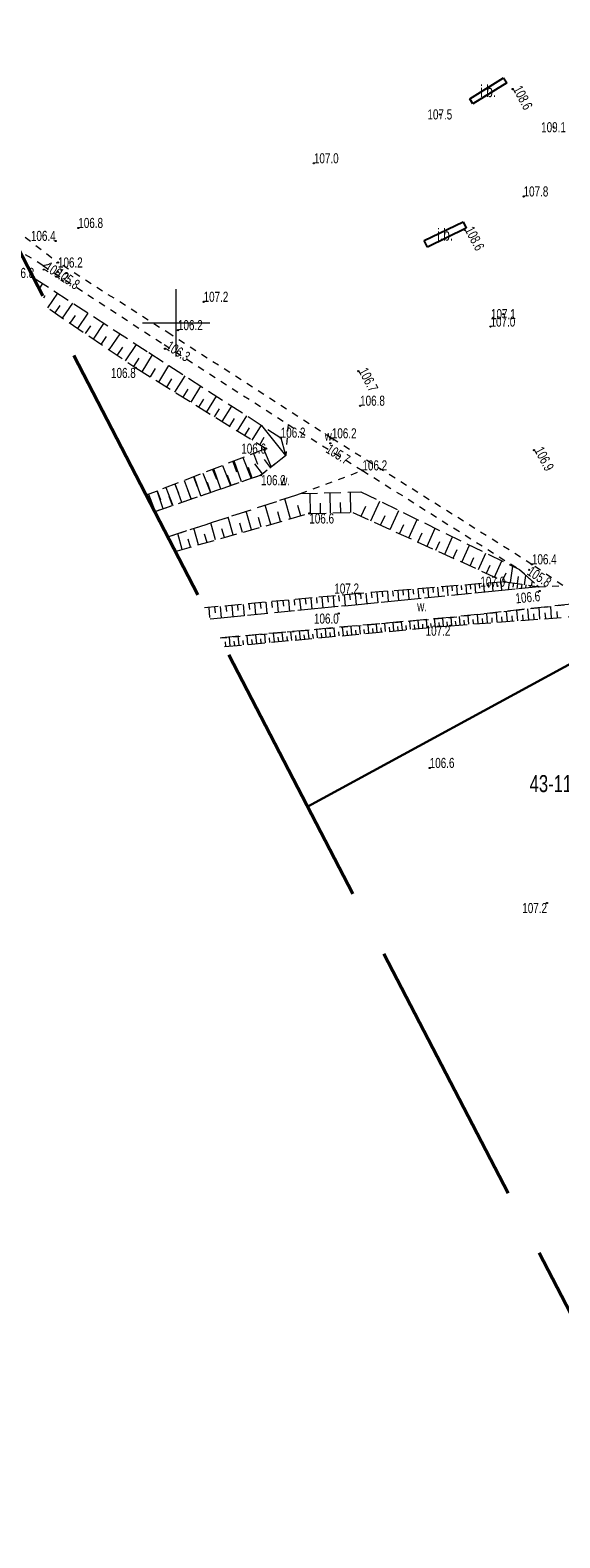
# Model space of a CAD drawing. Header units: metres. Extents: x 7529521 to 7531797, y 5723878 to 5728074.
# Tile 44 of 90: x 7530189 to 7530228, y 5726660 to 5726772. Entities that reach past the tile are written whole.
import ezdxf
from ezdxf.enums import TextEntityAlignment as Align

# ---------------------------------------------------------------- set-up
doc = ezdxf.new("R2010")
doc.units = ezdxf.units.M
for name, pattern in [('2_1', [0]), ('2_BUBZ02', [1.75, 1.25, -0.5]), ('2_BUBZ02G', [1.75, 1.25, -0.5]), ('2_BUIB12_02', [0]), ('2_PTRW01', [1, 0.5, -0.5]), ('2_PTRW01G', [1, 0.5, -0.5]), ('GDE', [0]), ('L_0_09', [2.5, 2, -0.5])]:
    doc.linetypes.add(name, pattern=pattern)
doc.layers.get('0').update_dxf_attribs({"color": 252})
for name, color, linetype, lineweight in [('BUBZ_L_1', 252, '2_BUBZ02', 18), ('BUIB_E_T_6', 252, 'Continuous', 18), ('BUIB_L_10', 252, '2_BUIB12_02', 25), ('Dzialki', 80, 'GDE', 30), ('k', 252, 'Continuous', 18), ('Numery_dzialek', 80, 'Continuous', 30), ('PTRW_E_T_1', 252, 'Continuous', 15), ('PTRW_L_0', 252, '2_PTRW01', 18), ('RTPW_T_0', 252, 'Continuous', 15)]:
    doc.layers.add(name, color=color, linetype=linetype, lineweight=lineweight)
doc.layers.add('zakres', color=7, linetype='L_0_09', lineweight=50, true_color=0xff05ff)
doc.styles.get("Standard").update_dxf_attribs({"font": 'arial.ttf'})

# ---------------------------------------------------------------- blocks, each defined once
blk = doc.blocks.new('2_RTPW01')
at = {"linetype": 'Continuous'}
blk.add_circle((0, 0), 0.045, dxfattribs=at)

msp = doc.modelspace()

# ---------------------------------------------------------------- linework, layer by layer
at = {"layer": 'BUBZ_L_1', "linetype": '2_BUBZ02'}
for p, q in [((7530189.48, 5726753.32), (7530189.44, 5726753.28)), ((7530189.48, 5726753.32), (7530197.99, 5726747.78)), ((7530197.99, 5726747.78), (7530207.76, 5726741.47)), ((7530207.76, 5726741.47), (7530208.13, 5726740.14)), ((7530206.3, 5726738.69), (7530198.42, 5726735.97)), ((7530199.38, 5726734.11), (7530209.23, 5726737.32)), ((7530209.23, 5726737.32), (7530213.71, 5726737.45)), ((7530213.71, 5726737.45), (7530225.46, 5726731.69)), ((7530225.46, 5726731.69), (7530226.89, 5726730.4)), ((7530226.89, 5726730.4), (7530213.76, 5726729.1)), ((7530213.76, 5726729.1), (7530202.54, 5726728.01)), ((7530229.32, 5726729.12), (7530220.33, 5726728.13)), ((7530220.33, 5726728.13), (7530203.27, 5726726.61))]:
    msp.add_line(p, q, dxfattribs=at)
at = {"layer": 'BUBZ_L_1', "linetype": '2_1'}
for p, q in [((7530189.85, 5726752.5), (7530190.12, 5726752.9)), ((7530190.19, 5726751.84), (7530190.3, 5726752.01)), ((7530190.48, 5726751.1), (7530191.22, 5726752.19)), ((7530191.03, 5726750.73), (7530191.4, 5726751.27)), ((7530191.58, 5726750.35), (7530192.34, 5726751.46)), ((7530192.15, 5726749.96), (7530192.53, 5726750.53)), ((7530192.71, 5726749.58), (7530193.49, 5726750.71)), ((7530193.29, 5726749.19), (7530193.68, 5726749.76)), ((7530193.87, 5726748.79), (7530194.65, 5726749.95)), ((7530194.45, 5726748.39), (7530194.85, 5726748.98)), ((7530195.04, 5726747.99), (7530195.85, 5726749.17)), ((7530195.64, 5726747.58), (7530196.05, 5726748.18)), ((7530196.24, 5726747.17), (7530197.07, 5726748.38)), ((7530197.48, 5726746.36), (7530198.25, 5726747.61)), ((7530196.86, 5726746.76), (7530197.27, 5726747.37)), ((7530198.1, 5726745.98), (7530198.48, 5726746.6)), ((7530198.71, 5726745.6), (7530199.47, 5726746.82)), ((7530199.32, 5726745.22), (7530199.69, 5726745.83)), ((7530199.92, 5726744.85), (7530200.67, 5726746.05)), ((7530201.11, 5726744.11), (7530201.84, 5726745.29)), ((7530200.52, 5726744.48), (7530200.89, 5726745.07)), ((7530201.7, 5726743.74), (7530202.06, 5726744.33)), ((7530202.28, 5726743.38), (7530203, 5726744.55)), ((7530202.85, 5726743.03), (7530203.21, 5726743.6)), ((7530203.42, 5726742.67), (7530204.13, 5726743.81)), ((7530204.55, 5726741.98), (7530205.24, 5726743.1)), ((7530203.99, 5726742.32), (7530204.34, 5726742.89)), ((7530205.1, 5726741.63), (7530205.45, 5726742.19)), ((7530205.65, 5726741.29), (7530206.33, 5726742.39)), ((7530208.13, 5726740.14), (7530206.36, 5726742.37)), ((7530206.2, 5726740.95), (7530206.54, 5726741.5)), ((7530204.2, 5726739.7), (7530204.49, 5726738.93)), ((7530204.86, 5726738.19), (7530204.32, 5726739.75)), ((7530204.96, 5726740), (7530205.57, 5726738.44)), ((7530205.74, 5726740.3), (7530206.05, 5726739.51)), ((7530206.52, 5726740.6), (7530207.04, 5726739.28)), ((7530207.01, 5726739.25), (7530206.55, 5726739.84)), ((7530201.29, 5726738.57), (7530201.56, 5726737.86)), ((7530201.84, 5726737.15), (7530201.35, 5726738.59)), ((7530201.99, 5726738.84), (7530202.55, 5726737.4)), ((7530202.71, 5726739.12), (7530203, 5726738.39)), ((7530203.32, 5726737.66), (7530202.8, 5726739.16)), ((7530203.45, 5726739.41), (7530204.03, 5726737.91)), ((7530204.08, 5726737.93), (7530203.82, 5726738.69)), ((7530205.65, 5726738.47), (7530205.38, 5726739.26)), ((7530206.42, 5726738.79), (7530205.85, 5726739.52)), ((7530198.59, 5726737.52), (7530198.85, 5726736.86)), ((7530199.05, 5726736.19), (7530198.6, 5726737.52)), ((7530199.25, 5726737.77), (7530199.76, 5726736.44)), ((7530199.91, 5726738.03), (7530200.18, 5726737.35)), ((7530200.42, 5726736.66), (7530199.94, 5726738.04)), ((7530200.59, 5726738.3), (7530201.13, 5726736.91)), ((7530201.12, 5726736.91), (7530200.88, 5726737.61)), ((7530202.57, 5726737.41), (7530202.32, 5726738.14)), ((7530209.97, 5726735.85), (7530209.94, 5726737.34)), ((7530211.46, 5726735.88), (7530211.43, 5726737.38)), ((7530212.97, 5726735.92), (7530212.94, 5726737.43)), ((7530197.95, 5726737.27), (7530198.45, 5726735.99)), ((7530198.39, 5726735.97), (7530198.17, 5726736.62)), ((7530199.73, 5726736.43), (7530199.5, 5726737.1)), ((7530207.02, 5726735.04), (7530206.61, 5726736.47)), ((7530208.49, 5726735.46), (7530208.07, 5726736.94)), ((7530209.25, 5726735.67), (7530209.03, 5726736.43)), ((7530210.71, 5726735.87), (7530210.7, 5726736.62)), ((7530212.22, 5726735.9), (7530212.2, 5726736.65)), ((7530213.72, 5726735.64), (7530214.06, 5726736.38)), ((7530214.45, 5726735.31), (7530215.11, 5726736.76)), ((7530202.93, 5726733.88), (7530202.57, 5726735.15)), ((7530204.24, 5726734.25), (7530203.87, 5726735.57)), ((7530204.92, 5726734.44), (7530204.72, 5726735.12)), ((7530205.6, 5726734.64), (7530205.21, 5726736.01)), ((7530206.3, 5726734.84), (7530206.11, 5726735.54)), ((7530207.75, 5726735.25), (7530207.54, 5726735.97)), ((7530215.17, 5726734.98), (7530215.5, 5726735.7)), ((7530215.88, 5726734.66), (7530216.52, 5726736.07)), ((7530217.26, 5726734.03), (7530217.89, 5726735.4)), ((7530200.46, 5726733.18), (7530200.13, 5726734.36)), ((7530201.06, 5726733.35), (7530200.89, 5726733.95)), ((7530201.67, 5726733.52), (7530201.32, 5726734.75)), ((7530202.3, 5726733.7), (7530202.12, 5726734.32)), ((7530203.58, 5726734.06), (7530203.4, 5726734.71)), ((7530216.57, 5726734.34), (7530216.89, 5726735.04)), ((7530217.94, 5726733.72), (7530218.25, 5726734.4)), ((7530218.61, 5726733.41), (7530219.22, 5726734.75)), ((7530219.92, 5726732.82), (7530220.51, 5726734.12)), ((7530199.78, 5726733.35), (7530199.71, 5726733.59)), ((7530219.27, 5726733.12), (7530219.57, 5726733.77)), ((7530220.56, 5726732.53), (7530220.85, 5726733.17)), ((7530221.19, 5726732.24), (7530221.76, 5726733.5)), ((7530222.42, 5726731.68), (7530222.98, 5726732.91)), ((7530221.81, 5726731.96), (7530222.09, 5726732.58)), ((7530223.03, 5726731.41), (7530223.3, 5726732.01)), ((7530223.62, 5726731.13), (7530224.16, 5726732.33)), ((7530224.8, 5726730.72), (7530224.98, 5726731.93)), ((7530222.15, 5726730.6), (7530222.2, 5726729.94)), ((7530222.48, 5726730.62), (7530222.5, 5726730.3)), ((7530222.81, 5726730.65), (7530222.86, 5726730)), ((7530223.13, 5726730.68), (7530223.16, 5726730.35)), ((7530223.45, 5726730.7), (7530223.5, 5726730.06)), ((7530223.77, 5726730.73), (7530223.8, 5726730.41)), ((7530224.09, 5726730.75), (7530224.14, 5726730.13)), ((7530224.21, 5726730.87), (7530224.48, 5726731.45)), ((7530224.4, 5726730.78), (7530224.4, 5726730.77)), ((7530224.71, 5726730.73), (7530224.63, 5726730.18)), ((7530225.02, 5726730.69), (7530224.97, 5726730.38)), ((7530225.33, 5726730.64), (7530225.27, 5726730.24)), ((7530225.32, 5726730.64), (7530225.4, 5726731.16)), ((7530225.64, 5726730.59), (7530225.59, 5726730.28)), ((7530225.84, 5726730.56), (7530225.95, 5726731.25)), ((7530226.37, 5726730.48), (7530226.42, 5726730.82)), ((7530209.16, 5726729.49), (7530209.24, 5726728.66)), ((7530209.58, 5726729.53), (7530209.62, 5726729.12)), ((7530209.99, 5726729.57), (7530210.07, 5726728.74)), ((7530210.41, 5726729.61), (7530210.44, 5726729.19)), ((7530210.82, 5726729.64), (7530210.89, 5726728.82)), ((7530211.23, 5726729.68), (7530211.27, 5726729.27)), ((7530211.64, 5726729.72), (7530211.71, 5726728.9)), ((7530212.05, 5726729.76), (7530212.09, 5726729.35)), ((7530212.46, 5726729.8), (7530212.53, 5726728.98)), ((7530212.86, 5726729.83), (7530212.9, 5726729.43)), ((7530213.27, 5726729.87), (7530213.35, 5726729.06)), ((7530213.68, 5726729.91), (7530213.71, 5726729.5)), ((7530214.08, 5726729.94), (7530214.15, 5726729.14)), ((7530214.48, 5726729.97), (7530214.52, 5726729.58)), ((7530214.88, 5726730.01), (7530214.95, 5726729.22)), ((7530215.28, 5726730.04), (7530215.31, 5726729.65)), ((7530215.67, 5726730.07), (7530215.73, 5726729.3)), ((7530216.06, 5726730.1), (7530216.09, 5726729.72)), ((7530216.44, 5726730.13), (7530216.5, 5726729.37)), ((7530216.82, 5726730.16), (7530216.85, 5726729.79)), ((7530217.2, 5726730.19), (7530217.26, 5726729.45)), ((7530217.57, 5726730.23), (7530217.6, 5726729.85)), ((7530217.94, 5726730.26), (7530218, 5726729.52)), ((7530218.31, 5726730.29), (7530218.34, 5726729.92)), ((7530218.68, 5726730.31), (7530218.73, 5726729.59)), ((7530219.04, 5726730.34), (7530219.07, 5726729.99)), ((7530219.39, 5726730.37), (7530219.45, 5726729.66)), ((7530219.75, 5726730.4), (7530219.78, 5726730.05)), ((7530220.1, 5726730.43), (7530220.16, 5726729.73)), ((7530220.45, 5726730.46), (7530220.48, 5726730.11)), ((7530220.8, 5726730.49), (7530220.85, 5726729.8)), ((7530221.14, 5726730.51), (7530221.17, 5726730.18)), ((7530221.48, 5726730.54), (7530221.53, 5726729.87)), ((7530221.81, 5726730.57), (7530221.84, 5726730.24)), ((7530225.95, 5726730.54), (7530225.91, 5726730.3)), ((7530226.25, 5726730.5), (7530226.23, 5726730.33)), ((7530226.56, 5726730.45), (7530226.55, 5726730.37)), ((7530226.87, 5726730.4), (7530226.87, 5726730.4)), ((7530202.42, 5726728.87), (7530202.49, 5726728.12)), ((7530202.85, 5726728.91), (7530202.89, 5726728.48)), ((7530203.27, 5726728.95), (7530203.35, 5726728.09)), ((7530203.7, 5726728.99), (7530203.74, 5726728.56)), ((7530204.13, 5726729.02), (7530204.21, 5726728.18)), ((7530204.55, 5726729.06), (7530204.59, 5726728.64)), ((7530204.97, 5726729.1), (7530205.05, 5726728.26)), ((7530205.4, 5726729.14), (7530205.44, 5726728.72)), ((7530205.82, 5726729.18), (7530205.9, 5726728.34)), ((7530206.24, 5726729.22), (7530206.28, 5726728.8)), ((7530206.66, 5726729.26), (7530206.74, 5726728.42)), ((7530207.08, 5726729.3), (7530207.12, 5726728.88)), ((7530207.5, 5726729.34), (7530207.58, 5726728.5)), ((7530207.92, 5726729.38), (7530207.96, 5726728.96)), ((7530208.33, 5726729.41), (7530208.41, 5726728.58)), ((7530208.75, 5726729.45), (7530208.79, 5726729.04)), ((7530223.09, 5726727.72), (7530223.04, 5726728.43)), ((7530223.82, 5726727.78), (7530223.76, 5726728.51)), ((7530224.57, 5726727.83), (7530224.51, 5726728.59)), ((7530225.34, 5726727.89), (7530225.28, 5726728.68)), ((7530226.15, 5726727.95), (7530226.09, 5726728.76)), ((7530226.56, 5726727.98), (7530226.53, 5726728.4)), ((7530226.98, 5726728.01), (7530226.92, 5726728.86)), ((7530227.41, 5726728.05), (7530227.38, 5726728.47)), ((7530227.85, 5726728.08), (7530227.78, 5726728.95)), ((7530228.29, 5726728.11), (7530228.26, 5726728.56)), ((7530210.5, 5726726.61), (7530210.44, 5726727.25)), ((7530211.14, 5726726.67), (7530211.08, 5726727.3)), ((7530211.77, 5726726.73), (7530211.72, 5726727.36)), ((7530212.41, 5726726.78), (7530212.35, 5726727.42)), ((7530213.04, 5726726.84), (7530212.98, 5726727.47)), ((7530213.67, 5726726.9), (7530213.61, 5726727.53)), ((7530213.98, 5726726.93), (7530213.95, 5726727.24)), ((7530214.29, 5726726.96), (7530214.24, 5726727.59)), ((7530214.61, 5726726.99), (7530214.58, 5726727.3)), ((7530214.92, 5726727.02), (7530214.86, 5726727.64)), ((7530215.23, 5726727.05), (7530215.2, 5726727.36)), ((7530215.54, 5726727.08), (7530215.48, 5726727.7)), ((7530215.85, 5726727.1), (7530215.82, 5726727.41)), ((7530216.16, 5726727.13), (7530216.1, 5726727.75)), ((7530216.47, 5726727.16), (7530216.44, 5726727.47)), ((7530216.78, 5726727.19), (7530216.72, 5726727.81)), ((7530217.09, 5726727.22), (7530217.06, 5726727.53)), ((7530217.39, 5726727.25), (7530217.34, 5726727.86)), ((7530217.7, 5726727.28), (7530217.67, 5726727.58)), ((7530218.01, 5726727.3), (7530217.95, 5726727.92)), ((7530218.31, 5726727.33), (7530218.29, 5726727.64)), ((7530218.62, 5726727.36), (7530218.56, 5726727.97)), ((7530218.93, 5726727.39), (7530218.9, 5726727.69)), ((7530219.23, 5726727.42), (7530219.17, 5726728.03)), ((7530219.53, 5726727.45), (7530219.51, 5726727.75)), ((7530219.84, 5726727.47), (7530219.78, 5726728.08)), ((7530220.14, 5726727.5), (7530220.11, 5726727.8)), ((7530220.45, 5726727.53), (7530220.4, 5726728.14)), ((7530220.76, 5726727.55), (7530220.73, 5726727.86)), ((7530221.07, 5726727.57), (7530221.03, 5726728.21)), ((7530221.4, 5726727.6), (7530221.37, 5726727.92)), ((7530221.72, 5726727.62), (7530221.67, 5726728.28)), ((7530222.06, 5726727.65), (7530222.03, 5726727.98)), ((7530222.4, 5726727.67), (7530222.35, 5726728.35)), ((7530222.74, 5726727.7), (7530222.72, 5726728.04)), ((7530223.45, 5726727.75), (7530223.43, 5726728.11)), ((7530224.19, 5726727.81), (7530224.16, 5726728.18)), ((7530224.95, 5726727.86), (7530224.92, 5726728.25)), ((7530225.74, 5726727.92), (7530225.71, 5726728.32)), ((7530203.69, 5726725.98), (7530203.66, 5726726.31)), ((7530204.02, 5726726.01), (7530203.96, 5726726.67)), ((7530204.35, 5726726.04), (7530204.32, 5726726.37)), ((7530204.68, 5726726.07), (7530204.61, 5726726.73)), ((7530205, 5726726.1), (7530204.97, 5726726.43)), ((7530205.33, 5726726.13), (7530205.27, 5726726.78)), ((7530205.66, 5726726.16), (7530205.63, 5726726.49)), ((7530205.99, 5726726.19), (7530205.92, 5726726.84)), ((7530206.31, 5726726.22), (7530206.28, 5726726.55)), ((7530206.64, 5726726.25), (7530206.58, 5726726.9)), ((7530206.96, 5726726.28), (7530206.93, 5726726.61)), ((7530207.29, 5726726.31), (7530207.23, 5726726.96)), ((7530207.61, 5726726.34), (7530207.58, 5726726.66)), ((7530207.93, 5726726.37), (7530207.87, 5726727.02)), ((7530208.26, 5726726.4), (7530208.23, 5726726.72)), ((7530208.58, 5726726.43), (7530208.52, 5726727.07)), ((7530208.9, 5726726.46), (7530208.87, 5726726.78)), ((7530209.22, 5726726.49), (7530209.16, 5726727.13)), ((7530209.54, 5726726.52), (7530209.51, 5726726.84)), ((7530209.86, 5726726.55), (7530209.8, 5726727.19)), ((7530210.18, 5726726.58), (7530210.15, 5726726.9)), ((7530210.82, 5726726.64), (7530210.79, 5726726.96)), ((7530211.46, 5726726.7), (7530211.43, 5726727.01)), ((7530212.09, 5726726.76), (7530212.06, 5726727.07)), ((7530212.72, 5726726.81), (7530212.69, 5726727.13)), ((7530213.35, 5726726.87), (7530213.32, 5726727.19))]:
    msp.add_line(p, q, dxfattribs=at)
at = {"layer": 'BUBZ_L_1', "linetype": '2_BUBZ02G'}
for p, q in [((7530190.63, 5726751), (7530197.01, 5726746.65)), ((7530197.01, 5726746.65), (7530206.67, 5726740.66)), ((7530206.67, 5726740.66), (7530197.78, 5726737.2)), ((7530208.13, 5726740.14), (7530206.3, 5726738.69)), ((7530199.94, 5726733.03), (7530209.88, 5726735.85)), ((7530209.88, 5726735.85), (7530213.1, 5726735.92)), ((7530213.1, 5726735.92), (7530224.4, 5726730.78)), ((7530224.4, 5726730.78), (7530213.57, 5726729.9)), ((7530224.4, 5726730.78), (7530226.89, 5726730.4)), ((7530213.57, 5726729.9), (7530202.11, 5726728.84)), ((7530203.6, 5726725.97), (7530220.34, 5726727.52)), ((7530220.34, 5726727.52), (7530229.49, 5726728.2))]:
    msp.add_line(p, q, dxfattribs=at)
at = {"layer": 'BUBZ_L_1', "linetype": '2_1'}
msp.add_point((7530226.89, 5726730.4), dxfattribs=at)
at = {"layer": 'BUIB_L_10', "linetype": '2_BUIB12_02'}
for p, q in [((7530221.78, 5726766.62), (7530224.29, 5726768.18)), ((7530224.52, 5726767.81), (7530222.01, 5726766.25)), ((7530224.29, 5726768.18), (7530224.52, 5726767.81)), ((7530222.01, 5726766.25), (7530221.78, 5726766.62)), ((7530218.41, 5726756.1), (7530221.28, 5726757.49)), ((7530221.28, 5726757.49), (7530221.52, 5726757.02)), ((7530221.52, 5726757.02), (7530218.64, 5726755.62)), ((7530218.64, 5726755.62), (7530218.41, 5726756.1))]:
    msp.add_line(p, q, dxfattribs=at)
at = {"layer": 'Dzialki'}
msp.add_line((7530251.35, 5726736.75), (7530209.76, 5726714.09), dxfattribs=at)
at = {"layer": 'k', "linetype": 'Continuous', "lineweight": 18, "flags": 128}
for points in [[(7530200, 5726747.5), (7530200, 5726752.5)], [(7530197.5, 5726750), (7530202.5, 5726750)]]:
    msp.add_lwpolyline(points, dxfattribs=at)
at = {"layer": 'PTRW_L_0', "linetype": '2_PTRW01'}
for p, q in [((7530187.22, 5726757.58), (7530191.24, 5726754.47)), ((7530190.12, 5726754.26), (7530188.38, 5726755.33)), ((7530190.12, 5726754.26), (7530199.11, 5726748.38)), ((7530199.61, 5726749.12), (7530191.24, 5726754.47)), ((7530211.55, 5726741.42), (7530199.61, 5726749.12)), ((7530199.11, 5726748.38), (7530208.31, 5726742.45)), ((7530208.31, 5726742.45), (7530208.13, 5726740.14)), ((7530226.39, 5726732.07), (7530211.55, 5726741.42)), ((7530206.3, 5726738.69), (7530198.42, 5726735.97)), ((7530209.23, 5726737.32), (7530213.82, 5726739.04)), ((7530213.82, 5726739.04), (7530225.46, 5726731.69)), ((7530199.38, 5726734.11), (7530209.23, 5726737.32)), ((7530228.67, 5726730.5), (7530226.39, 5726732.07)), ((7530225.46, 5726731.69), (7530226.89, 5726730.4)), ((7530226.89, 5726730.4), (7530213.76, 5726729.1)), ((7530220.33, 5726728.13), (7530237.73, 5726730.05)), ((7530213.76, 5726729.1), (7530202.54, 5726728.01)), ((7530203.27, 5726726.61), (7530220.33, 5726728.13))]:
    msp.add_line(p, q, dxfattribs=at)
at = {"layer": 'PTRW_L_0', "linetype": '2_PTRW01', "lineweight": 0}
for p, q in [((7530190.12, 5726754.26), (7530191.24, 5726754.47)), ((7530208.31, 5726742.45), (7530213.82, 5726739.04)), ((7530226.89, 5726730.4), (7530228.67, 5726730.5))]:
    msp.add_line(p, q, dxfattribs=at)
at = {"layer": 'PTRW_L_0', "linetype": '2_PTRW01G'}
msp.add_line((7530208.13, 5726740.14), (7530206.3, 5726738.69), dxfattribs=at)
at = {"layer": 'zakres', "color": 210, "lineweight": 50, "ltscale": 10}
msp.add_lwpolyline([(7530784, 5725633.1), (7530631.12, 5725917.71), (7530520.29, 5726128.05), (7530407.59, 5726332.04), (7530406.94, 5726333.26), (7530316.66, 5726507.85), (7530152.66, 5726824.25), (7529893.98, 5727312.41)], dxfattribs=at)

# ---------------------------------------------------------------- block references
at = {"layer": 'RTPW_T_0'}
for p, rotation in [((7530224.96, 5726767.34), 297.7299986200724), ((7530219.56, 5726765.46), 0.07001308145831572), ((7530227.99, 5726764.51), 0.07001308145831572), ((7530221.39, 5726756.89), 297.7299986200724), ((7530190.19, 5726753.94), 326.8199996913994), ((7530191.23, 5726753.78), 325.2100045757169), ((7530224.27, 5726750.64), 0.07001308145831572), ((7530199.18, 5726748.07), 327.2000006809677), ((7530213.51, 5726746.41), 297.7299986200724), ((7530211.44, 5726741.05), 327.9099988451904), ((7530226.55, 5726740.54), 297.7299986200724), ((7530226.18, 5726731.66), 326.3400013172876)]:
    msp.add_blockref('2_RTPW01', p, dxfattribs=dict(at, rotation=rotation))
for p in [(7530210.22, 5726761.83), (7530225.77, 5726759.37), (7530192.75, 5726757.03), (7530191.07, 5726756.07), (7530191.24, 5726754.47), (7530189.48, 5726753.32), (7530202.04, 5726751.55), (7530223.32, 5726749.71), (7530200.14, 5726749.45), (7530197.01, 5726746.65), (7530213.65, 5726743.84), (7530206.67, 5726740.66), (7530207.76, 5726741.47), (7530211.55, 5726741.42), (7530206.3, 5726738.69), (7530213.82, 5726739.04), (7530209.88, 5726735.85), (7530226.39, 5726732.07), (7530224.4, 5726730.78), (7530213.57, 5726729.9), (7530226.96, 5726730.09), (7530212.06, 5726728.42), (7530220.34, 5726727.52), (7530218.81, 5726716.96), (7530227.51, 5726706.94)]:
    msp.add_blockref('2_RTPW01', p, dxfattribs=at)

# ---------------------------------------------------------------- texts
at = {"layer": 'BUIB_E_T_6', "width": 0.7}
for p in [(7530223.15, 5726767.21), (7530219.96, 5726756.56)]:
    msp.add_text('i.b.', height=0.9, dxfattribs=at).set_placement(p, align=Align.MIDDLE)
at = {"layer": 'Numery_dzialek', "width": 0.7}
msp.add_text('43-11/4', height=1.26, dxfattribs=at).set_placement((7530226.22, 5726716.43), align=Align.TOP_LEFT)
at = {"layer": 'PTRW_E_T_1', "width": 0.7}
for p in [(7530211.02, 5726741.25), (7530207.72, 5726737.93), (7530217.88, 5726728.59)]:
    msp.add_text('w.', height=0.75, dxfattribs=at).set_placement(p)
at = {"layer": 'RTPW_T_0', "width": 0.7}
for s, rotation, p in [('108.6', 297.73, (7530224.96, 5726767.34)), ('108.6', 297.73, (7530221.39, 5726756.89)), ('106.2', 326.82, (7530190.19, 5726753.94)), ('106.3', 327.2, (7530199.18, 5726748.07)), ('106.7', 297.73, (7530213.51, 5726746.41)), ('106.9', 297.73, (7530226.55, 5726740.54))]:
    msp.add_text(s, height=0.75, rotation=rotation, dxfattribs=at).set_placement(p)
for s, p in [('107.5', (7530219.56, 5726765.46)), ('109.1', (7530227.99, 5726764.51)), ('107.1', (7530224.27, 5726750.64))]:
    msp.add_text(s, height=0.75, rotation=0.07, dxfattribs=at).set_placement(p, align=Align.MIDDLE)
for s, p in [('107.0', (7530210.22, 5726761.83)), ('107.8', (7530225.77, 5726759.37)), ('106.8', (7530192.75, 5726757.03)), ('107.2', (7530202.04, 5726751.55)), ('106.2', (7530200.14, 5726749.45)), ('107.0', (7530223.32, 5726749.71)), ('106.8', (7530213.65, 5726743.84)), ('106.2', (7530207.76, 5726741.47)), ('106.2', (7530211.55, 5726741.42)), ('106.2', (7530213.82, 5726739.04)), ('106.4', (7530226.39, 5726732.07)), ('106.6', (7530218.81, 5726716.96))]:
    msp.add_text(s, height=0.75, dxfattribs=at).set_placement(p)
for s, p in [('106.4', (7530191.07, 5726756.07)), ('106.8', (7530189.48, 5726753.32)), ('107.2', (7530213.57, 5726729.9))]:
    msp.add_text(s, height=0.75, dxfattribs=at).set_placement(p, align=Align.RIGHT)
msp.add_text('106.2', height=0.75, dxfattribs=at).set_placement((7530191.24, 5726754.47), align=Align.MIDDLE_LEFT)
for rotation, p in [(325.21, (7530191.23, 5726753.78)), (326.34, (7530226.18, 5726731.66))]:
    msp.add_text('105.8', height=0.75, rotation=rotation, dxfattribs=at).set_placement(p, align=Align.MIDDLE_LEFT)
for s, p in [('106.8', (7530197.01, 5726746.65)), ('106.0', (7530212.06, 5726728.42)), ('107.2', (7530220.34, 5726727.52)), ('107.2', (7530227.51, 5726706.94))]:
    msp.add_text(s, height=0.75, dxfattribs=at).set_placement(p, align=Align.TOP_RIGHT)
for s, p in [('106.6', (7530206.67, 5726740.66)), ('107.0', (7530224.4, 5726730.78))]:
    msp.add_text(s, height=0.75, dxfattribs=at).set_placement(p, align=Align.MIDDLE_RIGHT)
msp.add_text('105.7', height=0.75, rotation=327.91, dxfattribs=at).set_placement((7530211.44, 5726741.05), align=Align.TOP_LEFT)
for s, p in [('106.2', (7530206.3, 5726738.69)), ('106.6', (7530209.88, 5726735.85))]:
    msp.add_text(s, height=0.75, dxfattribs=at).set_placement(p, align=Align.TOP_LEFT)
msp.add_text('106.6', height=0.75, rotation=5.465, dxfattribs=at).set_placement((7530226.96, 5726730.09), align=Align.TOP_RIGHT)

doc.saveas('drawing.dxf')
